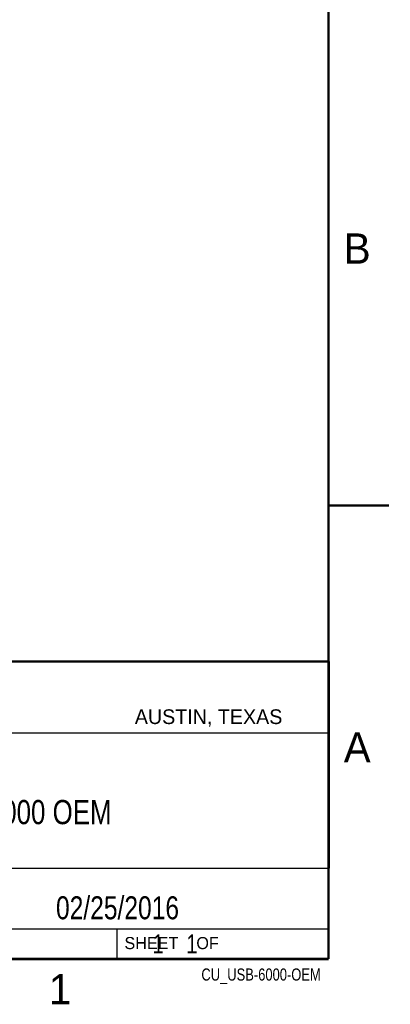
# Model space of a CAD drawing. Header units: inches. Extents: x 0 to 22, y 0 to 17.
# Tile 17 of 22: x 18.9 to 22, y 0.1 to 8.3. Entities that reach past the tile are written whole.
import ezdxf

# ---------------------------------------------------------------- set-up
doc = ezdxf.new("R2010")
doc.units = ezdxf.units.IN
doc.header["$LTSCALE"] = 1.21
doc.header["$MEASUREMENT"] = 0
doc.layers.get('0').update_dxf_attribs({"linetype": 'CONTINUOUS'})
doc.layers.add('DETAIL', color=7, linetype='CONTINUOUS')
doc.layers.add('NOTE', color=7, linetype='CONTINUOUS')
doc.styles.get("Standard").update_dxf_attribs({"font": 'txt', "width": 0.8})
doc.styles.add('TEXTSTYLE_2', font='txt')

msp = doc.modelspace()

# ---------------------------------------------------------------- linework, layer by layer
at = {"color": 2, "linetype": 'CONTINUOUS'}
for p, q in [((16.3737, 2.9596), (21.5037, 2.9596)), ((16.375, 2.96), (21.5, 2.96)), ((21.5037, 2.9596), (21.5037, 1.2496)), ((16.7288, 2.37), (21.5, 2.37)), ((16.3737, 1.2496), (21.5037, 1.2496)), ((18.01, 1.25), (21.5, 1.25)), ((21.5, 1.25), (21.5, 0.75)), ((16.375, 0.75), (21.5, 0.75)), ((18.01, 0.75), (21.5, 0.75)), ((19.75, 0.75), (21.5, 0.75)), ((19.75, 0.75), (19.75, 0.5)), ((21.5, 0.75), (21.5, 0.5)), ((19.75, 0.5), (21.5, 0.5)), ((20.4977, 0.4994), (21.4977, 0.4994)), ((20.4977, 0.4994), (20.4977, 0.4989)), ((20.4977, 0.4989), (21.4977, 0.4989)), ((21.4977, 0.4994), (21.4977, 0.4989))]:
    msp.add_line(p, q, dxfattribs=at)
at = {"color": 7, "linetype": 'CONTINUOUS', "const_width": 0.02}
for points in [[(21.5, 0.5), (21.5, 16.5)], [(22, 4.25), (21.5, 4.25)], [(13.6, 2.9595), (21.5, 2.96)], [(0.5, 0.5), (21.5, 0.5)]]:
    msp.add_lwpolyline(points, dxfattribs=at)

# ---------------------------------------------------------------- texts
at = {"color": 2, "linetype": 'CONTINUOUS', "attachment_point": 1, "line_spacing_factor": 0.9, "style": 'TEXTSTYLE_2'}
for s, insert, char_height, width in [('B', (21.625, 6.5), 0.25, 0.25), ('AUSTIN, TEXAS', (19.898, 2.5642), 0.121576, 1.580488), ('A', (21.625, 2.375), 0.25, 0.25), ('SHEET    OF', (19.8121, 0.6815), 0.1, 1.1), ('1', (19.1875, 0.375), 0.25, 0.25)]:
    msp.add_mtext(s, dxfattribs=dict(at, insert=insert, char_height=char_height, width=width))
at = {"layer": 'DETAIL', "color": 7, "linetype": 'CONTINUOUS', "insert": (19.8125, 0.7031), "char_height": 0.15625, "width": 1.375, "attachment_point": 1, "line_spacing_factor": 0.9}
msp.add_mtext('     1    1', dxfattribs=at)
at = {"layer": 'DETAIL', "color": 2, "linetype": 'CONTINUOUS', "insert": (21.4352, 0.4213), "char_height": 0.1, "width": 1.2, "attachment_point": 3, "line_spacing_factor": 0.9}
msp.add_mtext('CU_USB-6000-OEM', dxfattribs=at)
at = {"layer": 'NOTE', "color": 7, "linetype": 'CONTINUOUS', "attachment_point": 2, "line_spacing_factor": 0.9}
for s, insert, char_height, width in [('USB-6000 OEM', (18.9387, 1.8146), 0.2, 1.92), ('02/25/2016 ', (19.755, 1.0181), 0.19, 1.672)]:
    msp.add_mtext(s, dxfattribs=dict(at, insert=insert, char_height=char_height, width=width))

doc.saveas('drawing.dxf')
